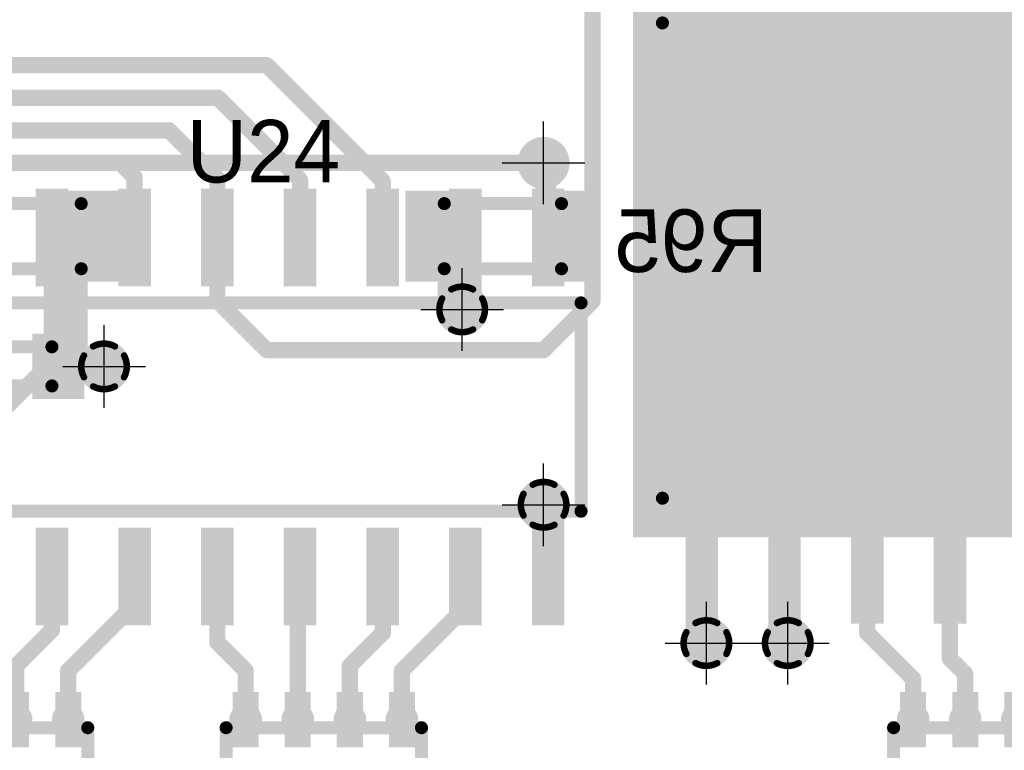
# Model space of a CAD drawing. Extents: x 74 to 326, y 70 to 232.
# Tile 13 of 138: x 157 to 172, y 82 to 93. Entities that reach past the tile are written whole.
import ezdxf

# ---------------------------------------------------------------- set-up
doc = ezdxf.new("R2010")
doc.units = 0
for name, color, linetype in [('Bot_Silk', 7, 'CONTINUOUS'), ('Bottom', 2, 'CONTINUOUS'), ('Drill_Layer', 255, 'CONTINUOUS'), ('Gnd', 12, 'CONTINUOUS'), ('Pwr', 13, 'CONTINUOUS'), ('Top', 1, 'CONTINUOUS'), ('Top_Silk', 6, 'CONTINUOUS')]:
    doc.layers.add(name, color=color, linetype=linetype)

# ---------------------------------------------------------------- blocks, each defined once
blk = doc.blocks.new('Cross')
at = {"layer": 'Drill_Layer', "linetype": 'CONTINUOUS'}
for p, q in [((0, -12.7), (0, 12.7)), ((-12.7, 0), (12.7, 0))]:
    blk.add_line(p, q, dxfattribs=at)
blk = doc.blocks.new('UNIT_DISC')
at = {"linetype": 'CONTINUOUS', "const_width": 0.5}
blk.add_lwpolyline([(0.25, 0, 1), (-0.25, 0, 1)], format="xyb", close=True, dxfattribs=at)
blk = doc.blocks.new('YC164_11073')
at = {"layer": 'Top_Silk', "linetype": 'CONTINUOUS', "const_width": 0.2}
for points in [[(155.375, 82.075), (155.375, 80.675)], [(158.375, 82.075), (155.375, 82.075)], [(158.375, 82.075), (158.375, 80.675)], [(158.375, 80.675), (155.375, 80.675)]]:
    blk.add_lwpolyline(points, dxfattribs=at)
at = {"layer": 'Top_Silk', "xscale": 0.2, "yscale": 0.2, "zscale": 0.2}
for p in [(155.375, 82.075), (155.375, 82.075), (158.375, 82.075), (158.375, 82.075), (155.375, 80.675), (155.375, 80.675), (158.375, 80.675), (158.375, 80.675)]:
    blk.add_blockref('UNIT_DISC', p, dxfattribs=at)
blk = doc.blocks.new('SHAPE_SQ_157_334_0_0_0_0')
blk.add_solid([(-0.2, -0.425), (0.2, -0.425), (-0.2, 0.425), (0.2, 0.425)])
blk = doc.blocks.new('SHAPE_EL_196_196_0_0_0_0')
at = {"xscale": 0.5, "yscale": 0.5, "zscale": 0.5}
blk.add_blockref('UNIT_DISC', (0, 0), dxfattribs=at)
blk = doc.blocks.new('w400h850250')
at = {"layer": 'Gnd'}
blk.add_blockref('SHAPE_EL_196_196_0_0_0_0', (0, 0), dxfattribs=at)
at = {"layer": 'Pwr'}
blk.add_blockref('SHAPE_EL_196_196_0_0_0_0', (0, 0), dxfattribs=at)
at = {"layer": 'Top'}
blk.add_blockref('SHAPE_SQ_157_334_0_0_0_0', (0, 0), dxfattribs=at)
blk = doc.blocks.new('w400h850259')
at = {"layer": 'Gnd'}
blk.add_blockref('SHAPE_EL_196_196_0_0_0_0', (0, 0), dxfattribs=at)
at = {"layer": 'Pwr'}
blk.add_blockref('SHAPE_EL_196_196_0_0_0_0', (0, 0), dxfattribs=at)
at = {"layer": 'Top'}
blk.add_blockref('SHAPE_SQ_157_334_0_0_0_0', (0, 0), dxfattribs=at)
blk = doc.blocks.new('w400h850244')
at = {"layer": 'Gnd'}
blk.add_blockref('SHAPE_EL_196_196_0_0_0_0', (0, 0), dxfattribs=at)
at = {"layer": 'Pwr'}
blk.add_blockref('SHAPE_EL_196_196_0_0_0_0', (0, 0), dxfattribs=at)
at = {"layer": 'Top'}
blk.add_blockref('SHAPE_SQ_157_334_0_0_0_0', (0, 0), dxfattribs=at)
blk = doc.blocks.new('w400h850322')
at = {"layer": 'Gnd'}
blk.add_blockref('SHAPE_EL_196_196_0_0_0_0', (0, 0), dxfattribs=at)
at = {"layer": 'Pwr'}
blk.add_blockref('SHAPE_EL_196_196_0_0_0_0', (0, 0), dxfattribs=at)
at = {"layer": 'Top'}
blk.add_blockref('SHAPE_SQ_157_334_0_0_0_0', (0, 0), dxfattribs=at)
blk = doc.blocks.new('w400h850252')
at = {"layer": 'Gnd'}
blk.add_blockref('SHAPE_EL_196_196_0_0_0_0', (0, 0), dxfattribs=at)
at = {"layer": 'Pwr'}
blk.add_blockref('SHAPE_EL_196_196_0_0_0_0', (0, 0), dxfattribs=at)
at = {"layer": 'Top'}
blk.add_blockref('SHAPE_SQ_157_334_0_0_0_0', (0, 0), dxfattribs=at)
blk = doc.blocks.new('w400h850253')
at = {"layer": 'Gnd'}
blk.add_blockref('SHAPE_EL_196_196_0_0_0_0', (0, 0), dxfattribs=at)
at = {"layer": 'Pwr'}
blk.add_blockref('SHAPE_EL_196_196_0_0_0_0', (0, 0), dxfattribs=at)
at = {"layer": 'Top'}
blk.add_blockref('SHAPE_SQ_157_334_0_0_0_0', (0, 0), dxfattribs=at)
blk = doc.blocks.new('w400h850315')
at = {"layer": 'Gnd'}
blk.add_blockref('SHAPE_EL_196_196_0_0_0_0', (0, 0), dxfattribs=at)
at = {"layer": 'Pwr'}
blk.add_blockref('SHAPE_EL_196_196_0_0_0_0', (0, 0), dxfattribs=at)
at = {"layer": 'Top'}
blk.add_blockref('SHAPE_SQ_157_334_0_0_0_0', (0, 0), dxfattribs=at)
blk = doc.blocks.new('w400h850316')
at = {"layer": 'Gnd'}
blk.add_blockref('SHAPE_EL_196_196_0_0_0_0', (0, 0), dxfattribs=at)
at = {"layer": 'Pwr'}
blk.add_blockref('SHAPE_EL_196_196_0_0_0_0', (0, 0), dxfattribs=at)
at = {"layer": 'Top'}
blk.add_blockref('SHAPE_SQ_157_334_0_0_0_0', (0, 0), dxfattribs=at)
blk = doc.blocks.new('R98')
for name, p in [('w400h850322', (155.675, 82.2)), ('w400h850244', (156.475, 82.2)), ('w400h850315', (157.275, 82.2)), ('w400h850316', (158.075, 82.2)), ('YC164_11073', (0, 0)), ('w400h850259', (155.675, 80.55)), ('w400h850250', (156.475, 80.55)), ('w400h850252', (157.275, 80.55)), ('w400h850253', (158.075, 80.55))]:
    blk.add_blockref(name, p)
at = {"layer": 'Top_Silk'}
blk.add_text('R98', height=0.96, dxfattribs=at).set_placement((153.43125, 78.95))
blk = doc.blocks.new('SHAPE_EL_236_236_0_0_0_0')
at = {"xscale": 0.6, "yscale": 0.6, "zscale": 0.6}
blk.add_blockref('UNIT_DISC', (0, 0), dxfattribs=at)
blk = doc.blocks.new('SHAPE_TH45_314_236_39_0_0_0')
at = {"linetype": 'CONTINUOUS', "const_width": 0.1}
for points in [[(0.16647, 0.30788, 0.2530389), (-0.16647, 0.30788, 0.2530389)], [(-0.30788, 0.16647, 0.2530389), (-0.30788, -0.16647, 0.2530389)], [(0.30788, -0.16647, 0.2530389), (0.30788, 0.16647, 0.2530389)], [(-0.16647, -0.30788, 0.2530389), (0.16647, -0.30788, 0.2530389)]]:
    blk.add_lwpolyline(points, format="xyb", dxfattribs=at)
at = {"xscale": 0.1, "yscale": 0.1, "zscale": 0.1}
for p in [(-0.16647, 0.30788), (0.16647, 0.30788), (-0.30788, 0.16647), (0.30788, 0.16647), (-0.30788, -0.16647), (0.30788, -0.16647), (-0.16647, -0.30788), (0.16647, -0.30788)]:
    blk.add_blockref('UNIT_DISC', p, dxfattribs=at)
blk = doc.blocks.new('SHAPE_EL_314_314_0_0_0_0')
at = {"xscale": 0.8, "yscale": 0.8, "zscale": 0.8}
blk.add_blockref('UNIT_DISC', (0, 0), dxfattribs=at)
blk = doc.blocks.new('v030649')
at = {"layer": 'Bottom'}
blk.add_blockref('SHAPE_EL_236_236_0_0_0_0', (0, 0), dxfattribs=at)
at = {"layer": 'Gnd'}
blk.add_blockref('SHAPE_TH45_314_236_39_0_0_0', (0, 0), dxfattribs=at)
at = {"layer": 'Pwr'}
blk.add_blockref('SHAPE_EL_314_314_0_0_0_0', (0, 0), dxfattribs=at)
at = {"layer": 'Top'}
blk.add_blockref('SHAPE_EL_236_236_0_0_0_0', (0, 0), dxfattribs=at)
blk = doc.blocks.new('0805_11108')
at = {"layer": 'Bot_Silk', "linetype": 'CONTINUOUS', "const_width": 0.2}
for points in [[(156.475, 89.125), (156.475, 90.125)], [(156.475, 90.125), (158.275, 90.125)], [(158.275, 89.125), (158.275, 90.125)], [(158.275, 89.125), (156.475, 89.125)]]:
    blk.add_lwpolyline(points, dxfattribs=at)
at = {"layer": 'Bot_Silk', "xscale": 0.2, "yscale": 0.2, "zscale": 0.2}
for p in [(156.475, 90.125), (156.475, 90.125), (158.275, 90.125), (158.275, 90.125), (156.475, 89.125), (156.475, 89.125), (158.275, 89.125), (158.275, 89.125)]:
    blk.add_blockref('UNIT_DISC', p, dxfattribs=at)
blk = doc.blocks.new('SHAPE_SQ_393_551_0_0_0_0')
blk.add_solid([(-0.5, -0.7), (0.5, -0.7), (-0.5, 0.7), (0.5, 0.7)])
blk = doc.blocks.new('w1000h1400350_F')
at = {"layer": 'Bottom'}
blk.add_blockref('SHAPE_SQ_393_551_0_0_0_0', (0, 0), dxfattribs=at)
at = {"layer": 'Gnd'}
blk.add_blockref('SHAPE_EL_196_196_0_0_0_0', (0, 0), dxfattribs=at)
at = {"layer": 'Pwr'}
blk.add_blockref('SHAPE_EL_196_196_0_0_0_0', (0, 0), dxfattribs=at)
blk = doc.blocks.new('w1000h140049_F')
at = {"layer": 'Bottom'}
blk.add_blockref('SHAPE_SQ_393_551_0_0_0_0', (0, 0), dxfattribs=at)
at = {"layer": 'Gnd'}
blk.add_blockref('SHAPE_EL_196_196_0_0_0_0', (0, 0), dxfattribs=at)
at = {"layer": 'Pwr'}
blk.add_blockref('SHAPE_EL_196_196_0_0_0_0', (0, 0), dxfattribs=at)
blk = doc.blocks.new('C130')
at = {"rotation": -180}
for name, p in [('w1000h1400350_F', (156.375, 89.625)), ('w1000h140049_F', (158.375, 89.625))]:
    blk.add_blockref(name, p, dxfattribs=at)
blk.add_blockref('0805_11108', (0, 0))
at = {"layer": 'Bot_Silk', "text_generation_flag": 2}
blk.add_text('C130', height=0.96, dxfattribs=at).set_placement((155.58125, 88.825))
blk = doc.blocks.new('0603_11094')
at = {"layer": 'Bot_Silk', "linetype": 'CONTINUOUS', "const_width": 0.2}
for points in [[(156.425, 87.925), (156.425, 87.325)], [(157.825, 87.925), (156.425, 87.925)], [(157.825, 87.325), (157.825, 87.925)], [(156.425, 87.325), (157.825, 87.325)]]:
    blk.add_lwpolyline(points, dxfattribs=at)
at = {"layer": 'Bot_Silk', "xscale": 0.2, "yscale": 0.2, "zscale": 0.2}
for p in [(156.425, 87.925), (156.425, 87.925), (157.825, 87.925), (157.825, 87.925), (156.425, 87.325), (156.425, 87.325), (157.825, 87.325), (157.825, 87.325)]:
    blk.add_blockref('UNIT_DISC', p, dxfattribs=at)
blk = doc.blocks.new('SHAPE_SQ_314_393_0_0_0_0')
blk.add_solid([(-0.4, -0.5), (0.4, -0.5), (-0.4, 0.5), (0.4, 0.5)])
blk = doc.blocks.new('w800h1000350_F')
at = {"layer": 'Bottom'}
blk.add_blockref('SHAPE_SQ_314_393_0_0_0_0', (0, 0), dxfattribs=at)
at = {"layer": 'Gnd'}
blk.add_blockref('SHAPE_EL_196_196_0_0_0_0', (0, 0), dxfattribs=at)
at = {"layer": 'Pwr'}
blk.add_blockref('SHAPE_EL_196_196_0_0_0_0', (0, 0), dxfattribs=at)
blk = doc.blocks.new('w800h100049_F')
at = {"layer": 'Bottom'}
blk.add_blockref('SHAPE_SQ_314_393_0_0_0_0', (0, 0), dxfattribs=at)
at = {"layer": 'Gnd'}
blk.add_blockref('SHAPE_EL_196_196_0_0_0_0', (0, 0), dxfattribs=at)
at = {"layer": 'Pwr'}
blk.add_blockref('SHAPE_EL_196_196_0_0_0_0', (0, 0), dxfattribs=at)
blk = doc.blocks.new('C129')
at = {"rotation": -180}
for name, p in [('w800h1000350_F', (156.325, 87.625)), ('w800h100049_F', (157.925, 87.625))]:
    blk.add_blockref(name, p, dxfattribs=at)
blk.add_blockref('0603_11094', (0, 0))
at = {"layer": 'Bot_Silk', "text_generation_flag": 2}
blk.add_text('C129', height=0.96, dxfattribs=at).set_placement((155.5625, 86.825))
blk = doc.blocks.new('v0306350')
at = {"layer": 'Bottom'}
blk.add_blockref('SHAPE_EL_236_236_0_0_0_0', (0, 0), dxfattribs=at)
at = {"layer": 'Gnd'}
blk.add_blockref('SHAPE_EL_314_314_0_0_0_0', (0, 0), dxfattribs=at)
at = {"layer": 'Pwr'}
blk.add_blockref('SHAPE_TH45_314_236_39_0_0_0', (0, 0), dxfattribs=at)
at = {"layer": 'Top'}
blk.add_blockref('SHAPE_EL_236_236_0_0_0_0', (0, 0), dxfattribs=at)
blk = doc.blocks.new('v0306303')
at = {"layer": 'Bottom'}
blk.add_blockref('SHAPE_EL_236_236_0_0_0_0', (0, 0), dxfattribs=at)
at = {"layer": 'Gnd'}
blk.add_blockref('SHAPE_EL_314_314_0_0_0_0', (0, 0), dxfattribs=at)
at = {"layer": 'Pwr'}
blk.add_blockref('SHAPE_EL_314_314_0_0_0_0', (0, 0), dxfattribs=at)
at = {"layer": 'Top'}
blk.add_blockref('SHAPE_EL_236_236_0_0_0_0', (0, 0), dxfattribs=at)
blk = doc.blocks.new('YC164_11207')
at = {"layer": 'Top_Silk', "linetype": 'CONTINUOUS', "const_width": 0.2}
for points in [[(160.5, 82.075), (160.5, 80.675)], [(163.5, 82.075), (160.5, 82.075)], [(163.5, 82.075), (163.5, 80.675)], [(163.5, 80.675), (160.5, 80.675)]]:
    blk.add_lwpolyline(points, dxfattribs=at)
at = {"layer": 'Top_Silk', "xscale": 0.2, "yscale": 0.2, "zscale": 0.2}
for p in [(160.5, 82.075), (160.5, 82.075), (163.5, 82.075), (163.5, 82.075), (160.5, 80.675), (160.5, 80.675), (163.5, 80.675), (163.5, 80.675)]:
    blk.add_blockref('UNIT_DISC', p, dxfattribs=at)
blk = doc.blocks.new('w400h850255')
at = {"layer": 'Gnd'}
blk.add_blockref('SHAPE_EL_196_196_0_0_0_0', (0, 0), dxfattribs=at)
at = {"layer": 'Pwr'}
blk.add_blockref('SHAPE_EL_196_196_0_0_0_0', (0, 0), dxfattribs=at)
at = {"layer": 'Top'}
blk.add_blockref('SHAPE_SQ_157_334_0_0_0_0', (0, 0), dxfattribs=at)
blk = doc.blocks.new('w400h850254')
at = {"layer": 'Gnd'}
blk.add_blockref('SHAPE_EL_196_196_0_0_0_0', (0, 0), dxfattribs=at)
at = {"layer": 'Pwr'}
blk.add_blockref('SHAPE_EL_196_196_0_0_0_0', (0, 0), dxfattribs=at)
at = {"layer": 'Top'}
blk.add_blockref('SHAPE_SQ_157_334_0_0_0_0', (0, 0), dxfattribs=at)
blk = doc.blocks.new('w400h850318')
at = {"layer": 'Gnd'}
blk.add_blockref('SHAPE_EL_196_196_0_0_0_0', (0, 0), dxfattribs=at)
at = {"layer": 'Pwr'}
blk.add_blockref('SHAPE_EL_196_196_0_0_0_0', (0, 0), dxfattribs=at)
at = {"layer": 'Top'}
blk.add_blockref('SHAPE_SQ_157_334_0_0_0_0', (0, 0), dxfattribs=at)
blk = doc.blocks.new('w400h850317')
at = {"layer": 'Gnd'}
blk.add_blockref('SHAPE_EL_196_196_0_0_0_0', (0, 0), dxfattribs=at)
at = {"layer": 'Pwr'}
blk.add_blockref('SHAPE_EL_196_196_0_0_0_0', (0, 0), dxfattribs=at)
at = {"layer": 'Top'}
blk.add_blockref('SHAPE_SQ_157_334_0_0_0_0', (0, 0), dxfattribs=at)
blk = doc.blocks.new('w400h850256')
at = {"layer": 'Gnd'}
blk.add_blockref('SHAPE_EL_196_196_0_0_0_0', (0, 0), dxfattribs=at)
at = {"layer": 'Pwr'}
blk.add_blockref('SHAPE_EL_196_196_0_0_0_0', (0, 0), dxfattribs=at)
at = {"layer": 'Top'}
blk.add_blockref('SHAPE_SQ_157_334_0_0_0_0', (0, 0), dxfattribs=at)
blk = doc.blocks.new('w400h850257')
at = {"layer": 'Gnd'}
blk.add_blockref('SHAPE_EL_196_196_0_0_0_0', (0, 0), dxfattribs=at)
at = {"layer": 'Pwr'}
blk.add_blockref('SHAPE_EL_196_196_0_0_0_0', (0, 0), dxfattribs=at)
at = {"layer": 'Top'}
blk.add_blockref('SHAPE_SQ_157_334_0_0_0_0', (0, 0), dxfattribs=at)
blk = doc.blocks.new('w400h850323')
at = {"layer": 'Gnd'}
blk.add_blockref('SHAPE_EL_196_196_0_0_0_0', (0, 0), dxfattribs=at)
at = {"layer": 'Pwr'}
blk.add_blockref('SHAPE_EL_196_196_0_0_0_0', (0, 0), dxfattribs=at)
at = {"layer": 'Top'}
blk.add_blockref('SHAPE_SQ_157_334_0_0_0_0', (0, 0), dxfattribs=at)
blk = doc.blocks.new('w400h850320')
at = {"layer": 'Gnd'}
blk.add_blockref('SHAPE_EL_196_196_0_0_0_0', (0, 0), dxfattribs=at)
at = {"layer": 'Pwr'}
blk.add_blockref('SHAPE_EL_196_196_0_0_0_0', (0, 0), dxfattribs=at)
at = {"layer": 'Top'}
blk.add_blockref('SHAPE_SQ_157_334_0_0_0_0', (0, 0), dxfattribs=at)
blk = doc.blocks.new('R99')
for name, p in [('w400h850317', (160.8, 82.2)), ('w400h850318', (161.6, 82.2)), ('w400h850323', (162.4, 82.2)), ('w400h850320', (163.2, 82.2)), ('YC164_11207', (0, 0)), ('w400h850254', (160.8, 80.55)), ('w400h850255', (161.6, 80.55)), ('w400h850256', (162.4, 80.55)), ('w400h850257', (163.2, 80.55))]:
    blk.add_blockref(name, p)
at = {"layer": 'Top_Silk'}
blk.add_text('R99', height=0.96, dxfattribs=at).set_placement((158.45, 78.95))
blk = doc.blocks.new('YC164_11455')
at = {"layer": 'Top_Silk', "linetype": 'CONTINUOUS', "const_width": 0.2}
for points in [[(170.75, 82.075), (170.75, 80.675)], [(173.75, 82.075), (170.75, 82.075)], [(173.75, 82.075), (173.75, 80.675)], [(173.75, 80.675), (170.75, 80.675)]]:
    blk.add_lwpolyline(points, dxfattribs=at)
at = {"layer": 'Top_Silk', "xscale": 0.2, "yscale": 0.2, "zscale": 0.2}
for p in [(170.75, 82.075), (170.75, 82.075), (173.75, 82.075), (173.75, 82.075), (170.75, 80.675), (170.75, 80.675), (173.75, 80.675), (173.75, 80.675)]:
    blk.add_blockref('UNIT_DISC', p, dxfattribs=at)
blk = doc.blocks.new('w400h85016')
at = {"layer": 'Gnd'}
blk.add_blockref('SHAPE_EL_196_196_0_0_0_0', (0, 0), dxfattribs=at)
at = {"layer": 'Pwr'}
blk.add_blockref('SHAPE_EL_196_196_0_0_0_0', (0, 0), dxfattribs=at)
at = {"layer": 'Top'}
blk.add_blockref('SHAPE_SQ_157_334_0_0_0_0', (0, 0), dxfattribs=at)
blk = doc.blocks.new('w400h85012')
at = {"layer": 'Gnd'}
blk.add_blockref('SHAPE_EL_196_196_0_0_0_0', (0, 0), dxfattribs=at)
at = {"layer": 'Pwr'}
blk.add_blockref('SHAPE_EL_196_196_0_0_0_0', (0, 0), dxfattribs=at)
at = {"layer": 'Top'}
blk.add_blockref('SHAPE_SQ_157_334_0_0_0_0', (0, 0), dxfattribs=at)
blk = doc.blocks.new('w400h850160')
at = {"layer": 'Gnd'}
blk.add_blockref('SHAPE_EL_196_196_0_0_0_0', (0, 0), dxfattribs=at)
at = {"layer": 'Pwr'}
blk.add_blockref('SHAPE_EL_196_196_0_0_0_0', (0, 0), dxfattribs=at)
at = {"layer": 'Top'}
blk.add_blockref('SHAPE_SQ_157_334_0_0_0_0', (0, 0), dxfattribs=at)
blk = doc.blocks.new('w400h850159')
at = {"layer": 'Gnd'}
blk.add_blockref('SHAPE_EL_196_196_0_0_0_0', (0, 0), dxfattribs=at)
at = {"layer": 'Pwr'}
blk.add_blockref('SHAPE_EL_196_196_0_0_0_0', (0, 0), dxfattribs=at)
at = {"layer": 'Top'}
blk.add_blockref('SHAPE_SQ_157_334_0_0_0_0', (0, 0), dxfattribs=at)
blk = doc.blocks.new('w400h850100')
at = {"layer": 'Gnd'}
blk.add_blockref('SHAPE_EL_196_196_0_0_0_0', (0, 0), dxfattribs=at)
at = {"layer": 'Pwr'}
blk.add_blockref('SHAPE_EL_196_196_0_0_0_0', (0, 0), dxfattribs=at)
at = {"layer": 'Top'}
blk.add_blockref('SHAPE_SQ_157_334_0_0_0_0', (0, 0), dxfattribs=at)
blk = doc.blocks.new('w400h850137')
at = {"layer": 'Gnd'}
blk.add_blockref('SHAPE_EL_196_196_0_0_0_0', (0, 0), dxfattribs=at)
at = {"layer": 'Pwr'}
blk.add_blockref('SHAPE_EL_196_196_0_0_0_0', (0, 0), dxfattribs=at)
at = {"layer": 'Top'}
blk.add_blockref('SHAPE_SQ_157_334_0_0_0_0', (0, 0), dxfattribs=at)
blk = doc.blocks.new('w400h850158')
at = {"layer": 'Gnd'}
blk.add_blockref('SHAPE_EL_196_196_0_0_0_0', (0, 0), dxfattribs=at)
at = {"layer": 'Pwr'}
blk.add_blockref('SHAPE_EL_196_196_0_0_0_0', (0, 0), dxfattribs=at)
at = {"layer": 'Top'}
blk.add_blockref('SHAPE_SQ_157_334_0_0_0_0', (0, 0), dxfattribs=at)
blk = doc.blocks.new('w400h850161')
at = {"layer": 'Gnd'}
blk.add_blockref('SHAPE_EL_196_196_0_0_0_0', (0, 0), dxfattribs=at)
at = {"layer": 'Pwr'}
blk.add_blockref('SHAPE_EL_196_196_0_0_0_0', (0, 0), dxfattribs=at)
at = {"layer": 'Top'}
blk.add_blockref('SHAPE_SQ_157_334_0_0_0_0', (0, 0), dxfattribs=at)
blk = doc.blocks.new('R102')
for name, p in [('w400h850159', (171.05, 82.2)), ('w400h850160', (171.85, 82.2)), ('w400h850158', (172.65, 82.2)), ('w400h850161', (173.45, 82.2)), ('YC164_11455', (0, 0)), ('w400h85012', (171.05, 80.55)), ('w400h85016', (171.85, 80.55)), ('w400h850100', (172.65, 80.55)), ('w400h850137', (173.45, 80.55))]:
    blk.add_blockref(name, p)
at = {"layer": 'Top_Silk'}
blk.add_text('R102', height=0.96, dxfattribs=at).set_placement((173.79375, 78.95))
blk = doc.blocks.new('0805_11231')
at = {"layer": 'Bot_Silk', "linetype": 'CONTINUOUS', "const_width": 0.2}
for points in [[(163.85, 90.125), (163.85, 89.125)], [(163.85, 90.125), (165.65, 90.125)], [(165.65, 90.125), (165.65, 89.125)], [(165.65, 89.125), (163.85, 89.125)]]:
    blk.add_lwpolyline(points, dxfattribs=at)
at = {"layer": 'Bot_Silk', "xscale": 0.2, "yscale": 0.2, "zscale": 0.2}
for p in [(163.85, 90.125), (163.85, 90.125), (165.65, 90.125), (165.65, 90.125), (163.85, 89.125), (163.85, 89.125), (165.65, 89.125), (165.65, 89.125)]:
    blk.add_blockref('UNIT_DISC', p, dxfattribs=at)
blk = doc.blocks.new('w1000h1400303_F')
at = {"layer": 'Bottom'}
blk.add_blockref('SHAPE_SQ_393_551_0_0_0_0', (0, 0), dxfattribs=at)
at = {"layer": 'Gnd'}
blk.add_blockref('SHAPE_EL_196_196_0_0_0_0', (0, 0), dxfattribs=at)
at = {"layer": 'Pwr'}
blk.add_blockref('SHAPE_EL_196_196_0_0_0_0', (0, 0), dxfattribs=at)
blk = doc.blocks.new('R95')
for name, p in [('w1000h1400350_F', (163.75, 89.625)), ('w1000h1400303_F', (165.75, 89.625)), ('0805_11231', (0, 0))]:
    blk.add_blockref(name, p)
at = {"layer": 'Bot_Silk', "text_generation_flag": 2}
blk.add_text('R95', height=0.96, dxfattribs=at).set_placement((168.81875, 89.075))
blk = doc.blocks.new('SOIC16_75_21048')
at = {"layer": 'Top_Silk', "linetype": 'CONTINUOUS', "const_width": 0.2}
for points in [[(167.2, 92.9), (177.3, 92.9)], [(167.2, 85.6), (167.2, 92.9)], [(177.3, 90), (177.3, 92.9)], [(177.3, 85.6), (177.3, 88.5)], [(177.3, 85.6), (167.2, 85.6)]]:
    blk.add_lwpolyline(points, dxfattribs=at)
blk.add_lwpolyline([(177.3, 90, 1), (177.3, 88.5, 1)], format="xyb", dxfattribs=at)
at = {"layer": 'Top_Silk', "xscale": 0.2, "yscale": 0.2, "zscale": 0.2}
for p in [(167.2, 92.9), (167.2, 92.9), (177.3, 92.9), (177.3, 92.9), (177.3, 90), (177.3, 90), (177.3, 88.5), (177.3, 88.5), (167.2, 85.6), (167.2, 85.6), (177.3, 85.6), (177.3, 85.6)]:
    blk.add_blockref('UNIT_DISC', p, dxfattribs=at)
blk = doc.blocks.new('SHAPE_SQ_590_196_0_0_0_0')
blk.add_solid([(-0.75, -0.25), (0.75, -0.25), (-0.75, 0.25), (0.75, 0.25)])
blk = doc.blocks.new('w1500h500392')
at = {"layer": 'Gnd'}
blk.add_blockref('SHAPE_EL_196_196_0_0_0_0', (0, 0), dxfattribs=at)
at = {"layer": 'Pwr'}
blk.add_blockref('SHAPE_EL_196_196_0_0_0_0', (0, 0), dxfattribs=at)
at = {"layer": 'Top'}
blk.add_blockref('SHAPE_SQ_590_196_0_0_0_0', (0, 0), dxfattribs=at)
blk = doc.blocks.new('w1500h500270')
at = {"layer": 'Gnd'}
blk.add_blockref('SHAPE_EL_196_196_0_0_0_0', (0, 0), dxfattribs=at)
at = {"layer": 'Pwr'}
blk.add_blockref('SHAPE_EL_196_196_0_0_0_0', (0, 0), dxfattribs=at)
at = {"layer": 'Top'}
blk.add_blockref('SHAPE_SQ_590_196_0_0_0_0', (0, 0), dxfattribs=at)
blk = doc.blocks.new('w1500h500')
at = {"layer": 'Gnd'}
blk.add_blockref('SHAPE_EL_196_196_0_0_0_0', (0, 0), dxfattribs=at)
at = {"layer": 'Pwr'}
blk.add_blockref('SHAPE_EL_196_196_0_0_0_0', (0, 0), dxfattribs=at)
at = {"layer": 'Top'}
blk.add_blockref('SHAPE_SQ_590_196_0_0_0_0', (0, 0), dxfattribs=at)
blk = doc.blocks.new('w1500h500274')
at = {"layer": 'Gnd'}
blk.add_blockref('SHAPE_EL_196_196_0_0_0_0', (0, 0), dxfattribs=at)
at = {"layer": 'Pwr'}
blk.add_blockref('SHAPE_EL_196_196_0_0_0_0', (0, 0), dxfattribs=at)
at = {"layer": 'Top'}
blk.add_blockref('SHAPE_SQ_590_196_0_0_0_0', (0, 0), dxfattribs=at)
blk = doc.blocks.new('w1500h500395')
at = {"layer": 'Gnd'}
blk.add_blockref('SHAPE_EL_196_196_0_0_0_0', (0, 0), dxfattribs=at)
at = {"layer": 'Pwr'}
blk.add_blockref('SHAPE_EL_196_196_0_0_0_0', (0, 0), dxfattribs=at)
at = {"layer": 'Top'}
blk.add_blockref('SHAPE_SQ_590_196_0_0_0_0', (0, 0), dxfattribs=at)
blk = doc.blocks.new('w1500h500275')
at = {"layer": 'Gnd'}
blk.add_blockref('SHAPE_EL_196_196_0_0_0_0', (0, 0), dxfattribs=at)
at = {"layer": 'Pwr'}
blk.add_blockref('SHAPE_EL_196_196_0_0_0_0', (0, 0), dxfattribs=at)
at = {"layer": 'Top'}
blk.add_blockref('SHAPE_SQ_590_196_0_0_0_0', (0, 0), dxfattribs=at)
blk = doc.blocks.new('w1500h500276')
at = {"layer": 'Gnd'}
blk.add_blockref('SHAPE_EL_196_196_0_0_0_0', (0, 0), dxfattribs=at)
at = {"layer": 'Pwr'}
blk.add_blockref('SHAPE_EL_196_196_0_0_0_0', (0, 0), dxfattribs=at)
at = {"layer": 'Top'}
blk.add_blockref('SHAPE_SQ_590_196_0_0_0_0', (0, 0), dxfattribs=at)
blk = doc.blocks.new('w1500h50049')
at = {"layer": 'Gnd'}
blk.add_blockref('SHAPE_EL_196_196_0_0_0_0', (0, 0), dxfattribs=at)
at = {"layer": 'Pwr'}
blk.add_blockref('SHAPE_EL_196_196_0_0_0_0', (0, 0), dxfattribs=at)
at = {"layer": 'Top'}
blk.add_blockref('SHAPE_SQ_590_196_0_0_0_0', (0, 0), dxfattribs=at)
blk = doc.blocks.new('w1500h500159')
at = {"layer": 'Gnd'}
blk.add_blockref('SHAPE_EL_196_196_0_0_0_0', (0, 0), dxfattribs=at)
at = {"layer": 'Pwr'}
blk.add_blockref('SHAPE_EL_196_196_0_0_0_0', (0, 0), dxfattribs=at)
at = {"layer": 'Top'}
blk.add_blockref('SHAPE_SQ_590_196_0_0_0_0', (0, 0), dxfattribs=at)
blk = doc.blocks.new('w1500h500350')
at = {"layer": 'Gnd'}
blk.add_blockref('SHAPE_EL_196_196_0_0_0_0', (0, 0), dxfattribs=at)
at = {"layer": 'Pwr'}
blk.add_blockref('SHAPE_EL_196_196_0_0_0_0', (0, 0), dxfattribs=at)
at = {"layer": 'Top'}
blk.add_blockref('SHAPE_SQ_590_196_0_0_0_0', (0, 0), dxfattribs=at)
blk = doc.blocks.new('w1500h500160')
at = {"layer": 'Gnd'}
blk.add_blockref('SHAPE_EL_196_196_0_0_0_0', (0, 0), dxfattribs=at)
at = {"layer": 'Pwr'}
blk.add_blockref('SHAPE_EL_196_196_0_0_0_0', (0, 0), dxfattribs=at)
at = {"layer": 'Top'}
blk.add_blockref('SHAPE_SQ_590_196_0_0_0_0', (0, 0), dxfattribs=at)
blk = doc.blocks.new('w1500h500158')
at = {"layer": 'Gnd'}
blk.add_blockref('SHAPE_EL_196_196_0_0_0_0', (0, 0), dxfattribs=at)
at = {"layer": 'Pwr'}
blk.add_blockref('SHAPE_EL_196_196_0_0_0_0', (0, 0), dxfattribs=at)
at = {"layer": 'Top'}
blk.add_blockref('SHAPE_SQ_590_196_0_0_0_0', (0, 0), dxfattribs=at)
blk = doc.blocks.new('w1500h500161')
at = {"layer": 'Gnd'}
blk.add_blockref('SHAPE_EL_196_196_0_0_0_0', (0, 0), dxfattribs=at)
at = {"layer": 'Pwr'}
blk.add_blockref('SHAPE_EL_196_196_0_0_0_0', (0, 0), dxfattribs=at)
at = {"layer": 'Top'}
blk.add_blockref('SHAPE_SQ_590_196_0_0_0_0', (0, 0), dxfattribs=at)
blk = doc.blocks.new('U25')
at = {"rotation": 270}
for name, p in [('w1500h500392', (167.805, 94.075)), ('w1500h500', (169.075, 94.075)), ('w1500h500270', (170.345, 94.075)), ('w1500h500274', (171.615, 94.075)), ('w1500h500275', (172.885, 94.075)), ('w1500h500276', (174.155, 94.075)), ('w1500h500392', (175.425, 94.075)), ('w1500h500395', (176.695, 94.075)), ('w1500h50049', (167.805, 84.425)), ('w1500h500350', (169.075, 84.425)), ('w1500h500159', (170.345, 84.425)), ('w1500h500160', (171.615, 84.425)), ('w1500h500158', (172.885, 84.425)), ('w1500h500161', (174.155, 84.425)), ('w1500h50049', (175.425, 84.425)), ('w1500h500350', (176.695, 84.425))]:
    blk.add_blockref(name, p, dxfattribs=at)
blk.add_blockref('SOIC16_75_21048', (0, 0))
at = {"layer": 'Top_Silk'}
blk.add_text('U25', height=0.96, dxfattribs=at).set_placement((174.7875, 95.45))
blk = doc.blocks.new('SOIC16_40_23658')
at = {"layer": 'Top_Silk', "linetype": 'CONTINUOUS', "const_width": 0.2}
for points in [[(156.05, 87.508), (156.05, 88.6)], [(156.05, 88.6), (165.95, 88.6)], [(165.95, 88.6), (165.95, 85.4)], [(156.05, 85.4), (156.05, 86.492)], [(165.95, 85.4), (156.05, 85.4)]]:
    blk.add_lwpolyline(points, dxfattribs=at)
blk.add_lwpolyline([(156.05, 86.492, 1), (156.05, 87.508, 1)], format="xyb", dxfattribs=at)
at = {"layer": 'Top_Silk', "xscale": 0.2, "yscale": 0.2, "zscale": 0.2}
for p in [(156.05, 88.6), (156.05, 88.6), (165.95, 88.6), (165.95, 88.6), (156.05, 87.508), (156.05, 87.508), (156.05, 86.492), (156.05, 86.492), (156.05, 85.4), (156.05, 85.4), (165.95, 85.4), (165.95, 85.4)]:
    blk.add_blockref('UNIT_DISC', p, dxfattribs=at)
blk = doc.blocks.new('w1500h500323')
at = {"layer": 'Gnd'}
blk.add_blockref('SHAPE_EL_196_196_0_0_0_0', (0, 0), dxfattribs=at)
at = {"layer": 'Pwr'}
blk.add_blockref('SHAPE_EL_196_196_0_0_0_0', (0, 0), dxfattribs=at)
at = {"layer": 'Top'}
blk.add_blockref('SHAPE_SQ_590_196_0_0_0_0', (0, 0), dxfattribs=at)
blk = doc.blocks.new('w1500h500318')
at = {"layer": 'Gnd'}
blk.add_blockref('SHAPE_EL_196_196_0_0_0_0', (0, 0), dxfattribs=at)
at = {"layer": 'Pwr'}
blk.add_blockref('SHAPE_EL_196_196_0_0_0_0', (0, 0), dxfattribs=at)
at = {"layer": 'Top'}
blk.add_blockref('SHAPE_SQ_590_196_0_0_0_0', (0, 0), dxfattribs=at)
blk = doc.blocks.new('w1500h500320')
at = {"layer": 'Gnd'}
blk.add_blockref('SHAPE_EL_196_196_0_0_0_0', (0, 0), dxfattribs=at)
at = {"layer": 'Pwr'}
blk.add_blockref('SHAPE_EL_196_196_0_0_0_0', (0, 0), dxfattribs=at)
at = {"layer": 'Top'}
blk.add_blockref('SHAPE_SQ_590_196_0_0_0_0', (0, 0), dxfattribs=at)
blk = doc.blocks.new('w1500h500315')
at = {"layer": 'Gnd'}
blk.add_blockref('SHAPE_EL_196_196_0_0_0_0', (0, 0), dxfattribs=at)
at = {"layer": 'Pwr'}
blk.add_blockref('SHAPE_EL_196_196_0_0_0_0', (0, 0), dxfattribs=at)
at = {"layer": 'Top'}
blk.add_blockref('SHAPE_SQ_590_196_0_0_0_0', (0, 0), dxfattribs=at)
blk = doc.blocks.new('w1500h500316')
at = {"layer": 'Gnd'}
blk.add_blockref('SHAPE_EL_196_196_0_0_0_0', (0, 0), dxfattribs=at)
at = {"layer": 'Pwr'}
blk.add_blockref('SHAPE_EL_196_196_0_0_0_0', (0, 0), dxfattribs=at)
at = {"layer": 'Top'}
blk.add_blockref('SHAPE_SQ_590_196_0_0_0_0', (0, 0), dxfattribs=at)
blk = doc.blocks.new('w1500h500244')
at = {"layer": 'Gnd'}
blk.add_blockref('SHAPE_EL_196_196_0_0_0_0', (0, 0), dxfattribs=at)
at = {"layer": 'Pwr'}
blk.add_blockref('SHAPE_EL_196_196_0_0_0_0', (0, 0), dxfattribs=at)
at = {"layer": 'Top'}
blk.add_blockref('SHAPE_SQ_590_196_0_0_0_0', (0, 0), dxfattribs=at)
blk = doc.blocks.new('w1500h500317')
at = {"layer": 'Gnd'}
blk.add_blockref('SHAPE_EL_196_196_0_0_0_0', (0, 0), dxfattribs=at)
at = {"layer": 'Pwr'}
blk.add_blockref('SHAPE_EL_196_196_0_0_0_0', (0, 0), dxfattribs=at)
at = {"layer": 'Top'}
blk.add_blockref('SHAPE_SQ_590_196_0_0_0_0', (0, 0), dxfattribs=at)
blk = doc.blocks.new('w1500h500303')
at = {"layer": 'Gnd'}
blk.add_blockref('SHAPE_EL_196_196_0_0_0_0', (0, 0), dxfattribs=at)
at = {"layer": 'Pwr'}
blk.add_blockref('SHAPE_EL_196_196_0_0_0_0', (0, 0), dxfattribs=at)
at = {"layer": 'Top'}
blk.add_blockref('SHAPE_SQ_590_196_0_0_0_0', (0, 0), dxfattribs=at)
blk = doc.blocks.new('w1500h500288')
at = {"layer": 'Gnd'}
blk.add_blockref('SHAPE_EL_196_196_0_0_0_0', (0, 0), dxfattribs=at)
at = {"layer": 'Pwr'}
blk.add_blockref('SHAPE_EL_196_196_0_0_0_0', (0, 0), dxfattribs=at)
at = {"layer": 'Top'}
blk.add_blockref('SHAPE_SQ_590_196_0_0_0_0', (0, 0), dxfattribs=at)
blk = doc.blocks.new('w1500h500299')
at = {"layer": 'Gnd'}
blk.add_blockref('SHAPE_EL_196_196_0_0_0_0', (0, 0), dxfattribs=at)
at = {"layer": 'Pwr'}
blk.add_blockref('SHAPE_EL_196_196_0_0_0_0', (0, 0), dxfattribs=at)
at = {"layer": 'Top'}
blk.add_blockref('SHAPE_SQ_590_196_0_0_0_0', (0, 0), dxfattribs=at)
blk = doc.blocks.new('w1500h500349')
at = {"layer": 'Gnd'}
blk.add_blockref('SHAPE_EL_196_196_0_0_0_0', (0, 0), dxfattribs=at)
at = {"layer": 'Pwr'}
blk.add_blockref('SHAPE_EL_196_196_0_0_0_0', (0, 0), dxfattribs=at)
at = {"layer": 'Top'}
blk.add_blockref('SHAPE_SQ_590_196_0_0_0_0', (0, 0), dxfattribs=at)
blk = doc.blocks.new('w1500h500149')
at = {"layer": 'Gnd'}
blk.add_blockref('SHAPE_EL_196_196_0_0_0_0', (0, 0), dxfattribs=at)
at = {"layer": 'Pwr'}
blk.add_blockref('SHAPE_EL_196_196_0_0_0_0', (0, 0), dxfattribs=at)
at = {"layer": 'Top'}
blk.add_blockref('SHAPE_SQ_590_196_0_0_0_0', (0, 0), dxfattribs=at)
blk = doc.blocks.new('w1500h500322')
at = {"layer": 'Gnd'}
blk.add_blockref('SHAPE_EL_196_196_0_0_0_0', (0, 0), dxfattribs=at)
at = {"layer": 'Pwr'}
blk.add_blockref('SHAPE_EL_196_196_0_0_0_0', (0, 0), dxfattribs=at)
at = {"layer": 'Top'}
blk.add_blockref('SHAPE_SQ_590_196_0_0_0_0', (0, 0), dxfattribs=at)
blk = doc.blocks.new('U24')
at = {"rotation": 90}
for name, p in [('w1500h500350', (156.555, 89.6035)), ('w1500h500322', (157.825, 89.6035)), ('w1500h500149', (159.095, 89.6035)), ('w1500h500349', (160.365, 89.6035)), ('w1500h500299', (161.635, 89.6035)), ('w1500h500288', (162.905, 89.6035)), ('w1500h500350', (164.175, 89.6035)), ('w1500h500303', (165.445, 89.6035)), ('w1500h500244', (156.555, 84.3965)), ('w1500h500315', (157.825, 84.3965)), ('w1500h500316', (159.095, 84.3965)), ('w1500h500317', (160.365, 84.3965)), ('w1500h500318', (161.635, 84.3965)), ('w1500h500323', (162.905, 84.3965)), ('w1500h500320', (164.175, 84.3965)), ('w1500h50049', (165.445, 84.3965))]:
    blk.add_blockref(name, p, dxfattribs=at)
blk.add_blockref('SOIC16_40_23658', (0, 0))
at = {"layer": 'Top_Silk'}
blk.add_text('U24', height=0.96, dxfattribs=at).set_placement((159.89375, 90.45))
blk = doc.blocks.new('POLY_S4_L12_45864')
at = {"layer": 'Gnd'}
blk.add_solid([(189, 85), (189, 93.5), (166.75, 85), (166.75, 93.5)], dxfattribs=at)
blk = doc.blocks.new('POLY_S4_L13_45969')
at = {"layer": 'Pwr'}
blk.add_solid([(189, 85), (189, 93.5), (166.75, 85), (166.75, 93.5)], dxfattribs=at)

msp = doc.modelspace()

# ---------------------------------------------------------------- linework, layer by layer
at = {"layer": 'Bottom', "linetype": 'CONTINUOUS'}
for points, const_width in [([(152.5, 90.75), (165.375, 90.75)], 0.25), ([(165.375, 90.75), (165.375, 89.625)], 0.25), ([(158.375, 89.625), (158.125, 89.625)], 0.5), ([(158.125, 89.625), (158.125, 87.625)], 0.5), ([(164, 89.625), (163.75, 89.625)], 0.5), ([(164, 88.5), (164, 89.625)], 0.5), ([(165.375, 89.625), (165.75, 89.625)], 0.25), ([(164, 88.5), (164.125, 88.5)], 0.5), ([(158.125, 87.625), (157.925, 87.625)], 0.5), ([(158.125, 87.625), (158.625, 87.625)], 0.5)]:
    msp.add_lwpolyline(points, dxfattribs=dict(at, const_width=const_width))
at = {"layer": 'Gnd', "linetype": 'CONTINUOUS', "const_width": 0.5}
for points in [[(167, 85.25), (167, 94.75)], [(197.5, 85.25), (167, 85.25)]]:
    msp.add_lwpolyline(points, dxfattribs=at)
at = {"layer": 'Pwr', "linetype": 'CONTINUOUS', "const_width": 0.5}
for points in [[(167, 85.25), (167, 94.75)], [(188.75, 85.25), (167, 85.25)]]:
    msp.add_lwpolyline(points, dxfattribs=at)
at = {"layer": 'Top', "linetype": 'CONTINUOUS'}
for points, const_width in [([(166.125, 88.625), (166.125, 99.75)], 0.25), ([(161.125, 92.25), (154.155, 92.25)], 0.25), ([(162.905, 90.47), (161.125, 92.25)], 0.25), ([(160.375, 91.75), (153.625, 91.75)], 0.25), ([(161.635, 90.49), (160.375, 91.75)], 0.25), ([(159.625, 91.25), (154.125, 91.25)], 0.25), ([(160.365, 90.51), (159.625, 91.25)], 0.25), ([(154.625, 90.75), (158.875, 90.75)], 0.25), ([(158.875, 90.75), (159.095, 90.53)], 0.25), ([(165.375, 90.75), (165.445, 90.75)], 0.25), ([(165.445, 90.75), (165.445, 89.603)], 0.25), ([(159.095, 90.53), (159.095, 89.603)], 0.25), ([(160.365, 89.603), (160.365, 90.51)], 0.25), ([(161.635, 89.603), (161.635, 90.49)], 0.25), ([(162.905, 89.603), (162.905, 90.47)], 0.25), ([(164.175, 89.603), (164.175, 88.5)], 0.5), ([(157.825, 89.603), (157.825, 87.7)], 0.25), ([(160.365, 89.603), (160.365, 88.635)], 0.25), ([(160.365, 88.635), (161.125, 87.875)], 0.25), ([(164.175, 88.5), (164.125, 88.5)], 0.5), ([(165.375, 87.875), (166.125, 88.625)], 0.25), ([(161.125, 87.875), (165.375, 87.875)], 0.25), ([(157.825, 87.7), (155.675, 85.55)], 0.25), ([(165.445, 85.5), (165.375, 85.5)], 0.5), ([(165.445, 84.397), (165.445, 85.5)], 0.5), ([(167.805, 84.425), (167.805, 83.375)], 0.5), ([(169.075, 84.425), (169.075, 83.375)], 0.5), ([(157.825, 83.575), (157.825, 84.397)], 0.25), ([(159.095, 83.97), (159.095, 84.397)], 0.25), ([(160.365, 83.385), (160.365, 84.397)], 0.25), ([(161.6, 84.397), (161.635, 84.397)], 0.25), ([(161.6, 82.2), (161.6, 84.397)], 0.25), ([(162.905, 83.53), (162.905, 84.397)], 0.25), ([(164.175, 83.925), (164.175, 84.397)], 0.25), ([(170.345, 83.53), (170.345, 84.425)], 0.25), ([(171.615, 83.135), (171.615, 84.425)], 0.25), ([(158.075, 82.95), (159.095, 83.97)], 0.25), ([(163.2, 82.95), (164.175, 83.925)], 0.25), ([(157.275, 83.025), (157.825, 83.575)], 0.25), ([(162.4, 83.025), (162.905, 83.53)], 0.25), ([(167.805, 83.375), (167.875, 83.375)], 0.5), ([(169.075, 83.375), (169.125, 83.375)], 0.5), ([(171.05, 82.825), (170.345, 83.53)], 0.25), ([(160.8, 82.95), (160.365, 83.385)], 0.25), ([(171.85, 82.9), (171.615, 83.135)], 0.25), ([(157.275, 82.2), (157.275, 83.025)], 0.25), ([(158.075, 82.2), (158.075, 82.95)], 0.25), ([(160.8, 82.2), (160.8, 82.95)], 0.25), ([(162.4, 82.2), (162.4, 83.025)], 0.25), ([(163.2, 82.2), (163.2, 82.95)], 0.25), ([(171.85, 82.2), (171.85, 82.9)], 0.25), ([(171.05, 82.2), (171.05, 82.825)], 0.25)]:
    msp.add_lwpolyline(points, dxfattribs=dict(at, const_width=const_width))

# ---------------------------------------------------------------- block references
for name, p in [('U25', (0, 0)), ('POLY_S4_L12_45864', (0, 0)), ('POLY_S4_L13_45969', (0, 0)), ('U24', (0, 0)), ('C130', (0, 0)), ('R95', (0, 0)), ('v0306350', (164.125, 88.5)), ('v0306350', (164.125, 88.5)), ('C129', (0, 0)), ('v030649', (158.625, 87.625)), ('v030649', (165.375, 85.5)), ('R98', (0, 0)), ('R99', (0, 0)), ('R102', (0, 0))]:
    msp.add_blockref(name, p)
at = {"rotation": 180}
for name, p in [('v0306303', (165.375, 90.75)), ('v030649', (167.875, 83.375)), ('v0306350', (169.125, 83.375))]:
    msp.add_blockref(name, p, dxfattribs=at)
at = {"layer": 'Bottom'}
for p, xscale, yscale, zscale in [((165.375, 90.75), 0.25, 0.25, 0.25), ((165.375, 90.75), 0.25, 0.25, 0.25), ((158.125, 89.625), 0.5, 0.5, 0.5), ((158.125, 89.625), 0.5, 0.5, 0.5), ((158.375, 89.625), 0.5, 0.5, 0.5), ((163.75, 89.625), 0.5, 0.5, 0.5), ((164, 89.625), 0.5, 0.5, 0.5), ((164, 89.625), 0.5, 0.5, 0.5), ((165.375, 89.625), 0.25, 0.25, 0.25), ((165.375, 89.625), 0.25, 0.25, 0.25), ((165.75, 89.625), 0.25, 0.25, 0.25), ((164, 88.5), 0.5, 0.5, 0.5), ((164, 88.5), 0.5, 0.5, 0.5), ((164.125, 88.5), 0.5, 0.5, 0.5), ((157.925, 87.625), 0.5, 0.5, 0.5), ((158.125, 87.625), 0.5, 0.5, 0.5), ((158.125, 87.625), 0.5, 0.5, 0.5), ((158.125, 87.625), 0.5, 0.5, 0.5), ((158.625, 87.625), 0.5, 0.5, 0.5)]:
    msp.add_blockref('UNIT_DISC', p, dxfattribs=dict(at, xscale=xscale, yscale=yscale, zscale=zscale))
at = {"layer": 'Drill_Layer', "xscale": 0.05, "yscale": 0.05, "zscale": 0.05}
for p in [(165.375, 90.75), (164.125, 88.5), (164.125, 88.5), (158.625, 87.625), (165.375, 85.5), (167.875, 83.375), (169.125, 83.375)]:
    msp.add_blockref('Cross', p, dxfattribs=at)
at = {"layer": 'Gnd', "xscale": 0.5, "yscale": 0.5, "zscale": 0.5}
msp.add_blockref('UNIT_DISC', (167, 85.25), dxfattribs=at)
msp.add_blockref('UNIT_DISC', (167, 85.25), dxfattribs=at)
at = {"layer": 'Pwr', "xscale": 0.5, "yscale": 0.5, "zscale": 0.5}
msp.add_blockref('UNIT_DISC', (167, 85.25), dxfattribs=at)
msp.add_blockref('UNIT_DISC', (167, 85.25), dxfattribs=at)
at = {"layer": 'Top'}
for p, xscale, yscale, zscale in [((161.125, 92.25), 0.25, 0.25, 0.25), ((161.125, 92.25), 0.25, 0.25, 0.25), ((160.375, 91.75), 0.25, 0.25, 0.25), ((160.375, 91.75), 0.25, 0.25, 0.25), ((159.625, 91.25), 0.25, 0.25, 0.25), ((159.625, 91.25), 0.25, 0.25, 0.25), ((158.875, 90.75), 0.25, 0.25, 0.25), ((158.875, 90.75), 0.25, 0.25, 0.25), ((165.375, 90.75), 0.25, 0.25, 0.25), ((165.445, 90.75), 0.25, 0.25, 0.25), ((165.445, 90.75), 0.25, 0.25, 0.25), ((159.095, 90.53), 0.25, 0.25, 0.25), ((159.095, 90.53), 0.25, 0.25, 0.25), ((160.365, 90.51), 0.25, 0.25, 0.25), ((160.365, 90.51), 0.25, 0.25, 0.25), ((161.635, 90.49), 0.25, 0.25, 0.25), ((161.635, 90.49), 0.25, 0.25, 0.25), ((162.905, 90.47), 0.25, 0.25, 0.25), ((162.905, 90.47), 0.25, 0.25, 0.25), ((164.175, 89.603), 0.5, 0.5, 0.5), ((157.825, 89.603), 0.25, 0.25, 0.25), ((159.095, 89.603), 0.25, 0.25, 0.25), ((160.365, 89.603), 0.25, 0.25, 0.25), ((160.365, 89.603), 0.25, 0.25, 0.25), ((161.635, 89.603), 0.25, 0.25, 0.25), ((162.905, 89.603), 0.25, 0.25, 0.25), ((165.445, 89.603), 0.25, 0.25, 0.25), ((160.365, 88.635), 0.25, 0.25, 0.25), ((160.365, 88.635), 0.25, 0.25, 0.25), ((164.125, 88.5), 0.5, 0.5, 0.5), ((164.175, 88.5), 0.5, 0.5, 0.5), ((164.175, 88.5), 0.5, 0.5, 0.5), ((166.125, 88.625), 0.25, 0.25, 0.25), ((166.125, 88.625), 0.25, 0.25, 0.25), ((161.125, 87.875), 0.25, 0.25, 0.25), ((161.125, 87.875), 0.25, 0.25, 0.25), ((165.375, 87.875), 0.25, 0.25, 0.25), ((165.375, 87.875), 0.25, 0.25, 0.25), ((157.825, 87.7), 0.25, 0.25, 0.25), ((157.825, 87.7), 0.25, 0.25, 0.25), ((165.375, 85.5), 0.5, 0.5, 0.5), ((165.445, 85.5), 0.5, 0.5, 0.5), ((165.445, 85.5), 0.5, 0.5, 0.5), ((167.805, 84.425), 0.5, 0.5, 0.5), ((169.075, 84.425), 0.5, 0.5, 0.5), ((157.825, 84.397), 0.25, 0.25, 0.25), ((159.095, 84.397), 0.25, 0.25, 0.25), ((160.365, 84.397), 0.25, 0.25, 0.25), ((161.6, 84.397), 0.25, 0.25, 0.25), ((161.6, 84.397), 0.25, 0.25, 0.25), ((161.635, 84.397), 0.25, 0.25, 0.25), ((162.905, 84.397), 0.25, 0.25, 0.25), ((164.175, 84.397), 0.25, 0.25, 0.25), ((165.445, 84.397), 0.5, 0.5, 0.5), ((170.345, 84.425), 0.25, 0.25, 0.25), ((171.615, 84.425), 0.25, 0.25, 0.25), ((159.095, 83.97), 0.25, 0.25, 0.25), ((159.095, 83.97), 0.25, 0.25, 0.25), ((164.175, 83.925), 0.25, 0.25, 0.25), ((164.175, 83.925), 0.25, 0.25, 0.25), ((157.825, 83.575), 0.25, 0.25, 0.25), ((157.825, 83.575), 0.25, 0.25, 0.25), ((162.905, 83.53), 0.25, 0.25, 0.25), ((162.905, 83.53), 0.25, 0.25, 0.25), ((167.805, 83.375), 0.5, 0.5, 0.5), ((167.805, 83.375), 0.5, 0.5, 0.5), ((167.875, 83.375), 0.5, 0.5, 0.5), ((169.075, 83.375), 0.5, 0.5, 0.5), ((169.075, 83.375), 0.5, 0.5, 0.5), ((169.125, 83.375), 0.5, 0.5, 0.5), ((170.345, 83.53), 0.25, 0.25, 0.25), ((170.345, 83.53), 0.25, 0.25, 0.25), ((160.365, 83.385), 0.25, 0.25, 0.25), ((160.365, 83.385), 0.25, 0.25, 0.25), ((171.615, 83.135), 0.25, 0.25, 0.25), ((171.615, 83.135), 0.25, 0.25, 0.25), ((157.275, 83.025), 0.25, 0.25, 0.25), ((157.275, 83.025), 0.25, 0.25, 0.25), ((158.075, 82.95), 0.25, 0.25, 0.25), ((158.075, 82.95), 0.25, 0.25, 0.25), ((160.8, 82.95), 0.25, 0.25, 0.25), ((160.8, 82.95), 0.25, 0.25, 0.25), ((162.4, 83.025), 0.25, 0.25, 0.25), ((162.4, 83.025), 0.25, 0.25, 0.25), ((163.2, 82.95), 0.25, 0.25, 0.25), ((163.2, 82.95), 0.25, 0.25, 0.25), ((171.85, 82.9), 0.25, 0.25, 0.25), ((171.85, 82.9), 0.25, 0.25, 0.25), ((171.05, 82.825), 0.25, 0.25, 0.25), ((171.05, 82.825), 0.25, 0.25, 0.25), ((157.275, 82.2), 0.25, 0.25, 0.25), ((158.075, 82.2), 0.25, 0.25, 0.25), ((160.8, 82.2), 0.25, 0.25, 0.25), ((161.6, 82.2), 0.25, 0.25, 0.25), ((162.4, 82.2), 0.25, 0.25, 0.25), ((163.2, 82.2), 0.25, 0.25, 0.25), ((171.05, 82.2), 0.25, 0.25, 0.25), ((171.85, 82.2), 0.25, 0.25, 0.25)]:
    msp.add_blockref('UNIT_DISC', p, dxfattribs=dict(at, xscale=xscale, yscale=yscale, zscale=zscale))

doc.saveas('drawing.dxf')
